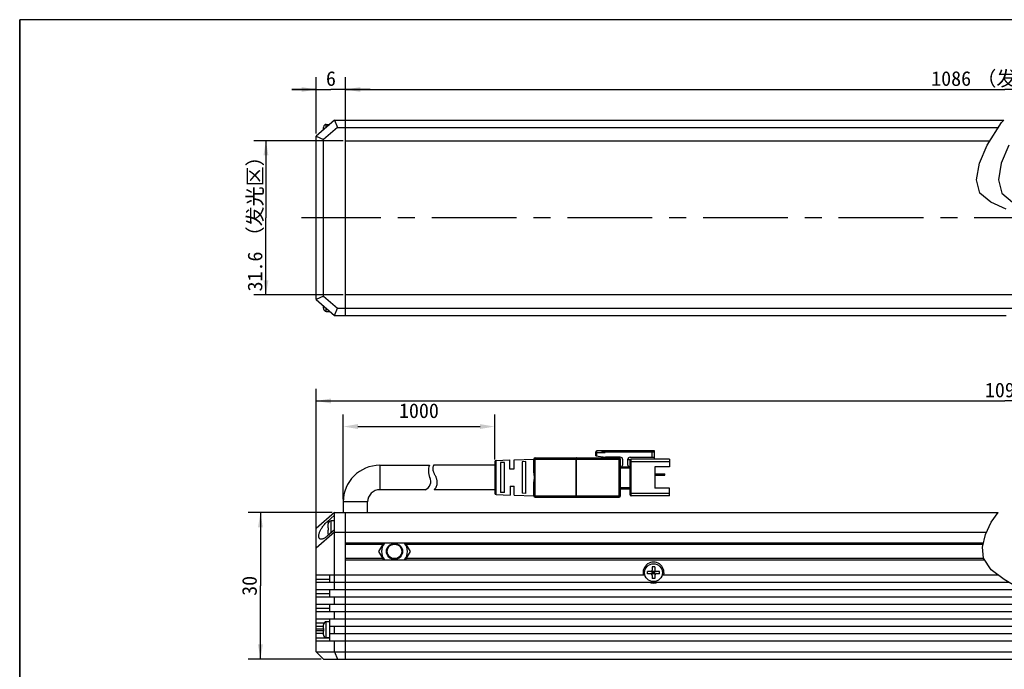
# Model space of a CAD drawing. Header units: millimetres. Extents: x 284 to 756, y 291 to 500.
# Tile 2 of 6: x 284 to 486, y 367 to 500. Entities that reach past the tile are written whole.
import ezdxf
from ezdxf.enums import TextEntityAlignment as Align

# ---------------------------------------------------------------- set-up
doc = ezdxf.new("R2010")
doc.units = ezdxf.units.MM
doc.header["$LTSCALE"] = 46.255
doc.header["$PDMODE"] = 3
doc.header["$PDSIZE"] = 8
doc.linetypes.add('CENTER', pattern=[0.6, 0.375, -0.075, 0.075, -0.075])
doc.layers.get('0').update_dxf_attribs({"linetype": 'CONTINUOUS'})
doc.layers.get('Defpoints').update_dxf_attribs({"linetype": 'CONTINUOUS'})
for name, color, linetype in [('00_COMPONENTS', 7, 'CONTINUOUS'), ('03_ALL_AXES', 7, 'CONTINUOUS'), ('51__DRAFT_DIMS', 7, 'CONTINUOUS'), ('_X2_56FE5C42_X0__01_528', 7, 'CONTINUOUS'), ('DRW0001FORMAT', 7, 'CONTINUOUS')]:
    doc.layers.add(name, color=color, linetype=linetype)
doc.styles.get("Standard").update_dxf_attribs({"font": 'simfang.ttf'})
doc.dimstyles.new('DIMSTYLE_1', dxfattribs={"dimtxt": 3, "dimasz": 3, "dimexe": 2.5, "dimexo": 0.5, "dimgap": 0.75, "dimtad": 1, "dimdsep": 46, "dimtxsty": 'STANDARD', "dimblk": '_FILLED', "dimblk1": '_FILLED', "dimblk2": '_FILLED', "dimcen": 0.09, "dimclrt": 3, "dimazin": 2, "dimtp": 0.3, "dimtm": 0.3, "dimtfac": 1, "dimtofl": 0, "dimtmove": 0, "dimatfit": 3, "dimldrblk": '_FILLED', "dimfxl": 1, "dimtolj": 1, "dimarcsym": 0})
doc.dimstyles.new('DIMSTYLE_2', dxfattribs={"dimtxt": 3, "dimasz": 3, "dimexe": 2.5, "dimexo": 0.5, "dimgap": 0.75, "dimtad": 1, "dimdsep": 46, "dimtxsty": 'STANDARD', "dimblk": '_FILLED', "dimblk1": '_FILLED', "dimblk2": '_FILLED', "dimcen": 0.09, "dimclrt": 3, "dimazin": 2, "dimtp": 1.2, "dimtm": 1.2, "dimtfac": 1, "dimtofl": 0, "dimtmove": 0, "dimatfit": 3, "dimldrblk": '_FILLED', "dimfxl": 1, "dimtolj": 1, "dimarcsym": 0})
doc.dimstyles.new('DIMSTYLE_3', dxfattribs={"dimtxt": 3, "dimasz": 3, "dimexe": 2.5, "dimexo": 0.5, "dimgap": 0.75, "dimtad": 1, "dimdsep": 46, "dimtxsty": 'STANDARD', "dimblk": '_FILLED', "dimblk1": '_FILLED', "dimblk2": '_FILLED', "dimcen": 0.09, "dimclrt": 3, "dimazin": 2, "dimtp": 0.2, "dimtm": 0.2, "dimtfac": 1, "dimtofl": 0, "dimtmove": 0, "dimatfit": 3, "dimldrblk": '_FILLED', "dimfxl": 1, "dimtolj": 1, "dimarcsym": 0})
doc.dimstyles.new('DIMSTYLE_4', dxfattribs={"dimtxt": 3, "dimasz": 3, "dimexe": 2.5, "dimexo": 0.5, "dimgap": 0.75, "dimtad": 1, "dimdsep": 46, "dimtxsty": 'STANDARD', "dimblk": '_FILLED', "dimblk1": '_FILLED', "dimblk2": '_FILLED', "dimcen": 0.09, "dimclrt": 3, "dimazin": 2, "dimtp": 0.1, "dimtm": 0.1, "dimtfac": 1, "dimtofl": 0, "dimtmove": 0, "dimatfit": 3, "dimldrblk": '_FILLED', "dimfxl": 1, "dimtolj": 1, "dimarcsym": 0})

# ---------------------------------------------------------------- blocks, each defined once
blk = doc.blocks.new('_FILLED')
at = {"color": 0, "linetype": 'ByBlock'}
blk.add_solid([(0, 0), (-1, 0.167), (-1, -0.167)], dxfattribs=at)
blk = doc.blocks.new('*D1')
at = {"layer": '51__DRAFT_DIMS', "color": 4, "transparency": 16777216}
for p, q in [((350.47, 475.58), (332.17, 475.58)), ((334.67, 475.58), (334.67, 459.78)), ((334.67, 443.98), (334.67, 459.78)), ((350.47, 443.98), (332.17, 443.98))]:
    blk.add_line(p, q, dxfattribs=at)
at = {"layer": '51__DRAFT_DIMS', "color": 4, "transparency": 16777216, "xscale": 3, "yscale": 3, "zscale": 3}
for p, rotation in [((334.67, 475.58), 90), ((334.67, 443.98), 270)]:
    blk.add_blockref('_FILLED', p, dxfattribs=dict(at, rotation=rotation))
at = {"layer": '51__DRAFT_DIMS', "color": 3, "transparency": 16777216}
for s, p in [('（发光区）', (333.92, 464.18)), ('31.6', (333.92, 448.79))]:
    blk.add_text(s, height=3, rotation=90, dxfattribs=at).set_placement(p, align=Align.CENTER)
blk = doc.blocks.new('*D2')
at = {"layer": '51__DRAFT_DIMS', "color": 4, "transparency": 16777216}
for p, q in [((350.97, 478.78), (350.97, 488.57)), ((620.74, 478.78), (620.74, 488.57)), ((350.97, 486.07), (485.86, 486.07)), ((620.74, 486.07), (485.86, 486.07))]:
    blk.add_line(p, q, dxfattribs=at)
at = {"layer": '51__DRAFT_DIMS', "color": 4, "transparency": 16777216, "xscale": 3, "yscale": 3, "zscale": 3, "rotation": 180}
blk.add_blockref('_FILLED', (350.97, 486.07), dxfattribs=at)
at = {"layer": '51__DRAFT_DIMS', "color": 4, "transparency": 16777216, "xscale": 3, "yscale": 3, "zscale": 3}
blk.add_blockref('_FILLED', (620.74, 486.07), dxfattribs=at)
at = {"layer": '51__DRAFT_DIMS', "color": 3, "transparency": 16777216}
for s, p in [('1086', (474.87, 486.82)), ('（发光区）', (490.26, 486.82))]:
    blk.add_text(s, height=3, dxfattribs=at).set_placement(p, align=Align.CENTER)
blk = doc.blocks.new('*D3')
at = {"layer": '51__DRAFT_DIMS', "color": 4, "transparency": 16777216}
for p, q in [((344.97, 392.65), (344.97, 424.77)), ((626.74, 392.65), (626.74, 424.77)), ((344.97, 422.27), (485.86, 422.27)), ((626.74, 422.27), (485.86, 422.27))]:
    blk.add_line(p, q, dxfattribs=at)
at = {"layer": '51__DRAFT_DIMS', "color": 4, "transparency": 16777216, "xscale": 3, "yscale": 3, "zscale": 3, "rotation": 180}
blk.add_blockref('_FILLED', (344.97, 422.27), dxfattribs=at)
at = {"layer": '51__DRAFT_DIMS', "color": 4, "transparency": 16777216, "xscale": 3, "yscale": 3, "zscale": 3}
blk.add_blockref('_FILLED', (626.74, 422.27), dxfattribs=at)
at = {"layer": '51__DRAFT_DIMS', "color": 3, "transparency": 16777216}
blk.add_text('1098', height=3, dxfattribs=at).set_placement((485.86, 423.02), align=Align.CENTER)
blk = doc.blocks.new('*D5')
at = {"layer": '51__DRAFT_DIMS', "color": 4, "transparency": 16777216}
for p, q in [((348.22, 399.4), (331.04, 399.4)), ((333.54, 399.4), (333.54, 384.4)), ((333.54, 369.4), (333.54, 384.4)), ((345.97, 369.4), (331.04, 369.4))]:
    blk.add_line(p, q, dxfattribs=at)
at = {"layer": '51__DRAFT_DIMS', "color": 4, "transparency": 16777216, "xscale": 3, "yscale": 3, "zscale": 3}
for p, rotation in [((333.54, 399.4), 90), ((333.54, 369.4), 270)]:
    blk.add_blockref('_FILLED', p, dxfattribs=dict(at, rotation=rotation))
at = {"layer": '51__DRAFT_DIMS', "color": 3, "transparency": 16777216}
blk.add_text('30', height=3, rotation=90, dxfattribs=at).set_placement((332.79, 384.4), align=Align.CENTER)
blk = doc.blocks.new('*D20')
at = {"layer": '51__DRAFT_DIMS', "color": 0, "lineweight": -2}
for p, q in [((350.47, 402.1), (350.47, 419.53)), ((381.47, 410.31), (381.47, 419.53)), ((353.47, 417.03), (378.47, 417.03))]:
    blk.add_line(p, q, dxfattribs=at)
at = {"layer": 'Defpoints', "color": 0}
for p in [(381.47, 417.03), (381.47, 409.81), (350.47, 401.6)]:
    blk.add_point(p, dxfattribs=at)
at = {"layer": '51__DRAFT_DIMS', "color": 0, "linetype": 'ByBlock', "lineweight": -2, "xscale": 3, "yscale": 3, "zscale": 3, "rotation": 180}
blk.add_blockref('_FILLED', (350.47, 417.03), dxfattribs=at)
at = {"layer": '51__DRAFT_DIMS', "color": 0, "linetype": 'ByBlock', "lineweight": -2, "xscale": 3, "yscale": 3, "zscale": 3}
blk.add_blockref('_FILLED', (381.47, 417.03), dxfattribs=at)
at = {"layer": '51__DRAFT_DIMS', "color": 3, "insert": (365.97, 421.78), "char_height": 3, "attachment_point": 2, "line_spacing_factor": 0.9}
blk.add_mtext('\\A1;1000{}{{\\H0.7x;}{}}', dxfattribs=at)
blk = doc.blocks.new('*D12')
at = {"layer": '51__DRAFT_DIMS', "color": 4, "transparency": 16777216}
for p, q in [((344.97, 477.03), (344.97, 488.57)), ((350.97, 465.53), (350.97, 488.57)), ((344.97, 486.07), (339.97, 486.07)), ((339.97, 486.07), (347.97, 486.07)), ((355.97, 486.07), (347.97, 486.07)), ((350.97, 486.07), (355.97, 486.07))]:
    blk.add_line(p, q, dxfattribs=at)
at = {"layer": '51__DRAFT_DIMS', "color": 4, "transparency": 16777216, "xscale": 3, "yscale": 3, "zscale": 3}
blk.add_blockref('_FILLED', (344.97, 486.07), dxfattribs=at)
at = {"layer": '51__DRAFT_DIMS', "color": 4, "transparency": 16777216, "xscale": 3, "yscale": 3, "zscale": 3, "rotation": 180}
blk.add_blockref('_FILLED', (350.97, 486.07), dxfattribs=at)
at = {"layer": '51__DRAFT_DIMS', "color": 3, "transparency": 16777216}
blk.add_text('6', height=3, dxfattribs=at).set_placement((347.97, 486.82), align=Align.CENTER)

msp = doc.modelspace()

# ---------------------------------------------------------------- linework, layer by layer
at = {"color": 7}
for p, q in [((284.28005, 500.37185), (284.28005, 290.95043)), ((755.5081, 500.37185), (284.28005, 500.37185))]:
    msp.add_line(p, q, dxfattribs=at)
at = {"color": 4}
for p, q in [((485.17233, 479.27953), (485.62939, 479.77656)), ((482.23588, 474.67494), (485.17233, 479.27953)), ((480.67817, 470.99637), (482.23588, 474.67494)), ((486.69468, 474.67494), (485.13698, 470.99637)), ((480.07656, 467.59095), (480.67817, 470.99637)), ((485.13698, 470.99637), (484.53536, 467.59095)), ((480.77257, 464.84991), (480.07656, 467.59095)), ((484.53536, 467.59095), (485.23138, 464.84991)), ((482.97145, 462.97767), (480.77257, 464.84991)), ((485.23138, 464.84991), (487.43025, 462.97767)), ((486.13648, 461.55219), (482.97145, 462.97767)), ((483.08696, 397.46942), (484.49001, 399.39715)), ((481.88177, 394.9018), (483.08696, 397.46942)), ((481.30219, 392.35527), (481.88177, 394.9018)), ((481.51914, 390.04839), (481.30219, 392.35527)), ((483.08855, 387.65942), (481.51914, 390.04839)), ((485.73304, 385.68232), (483.08855, 387.65942)), ((488.94017, 383.7771), (485.73304, 385.68232))]:
    msp.add_line(p, q, dxfattribs=at)
at = {"layer": '00_COMPONENTS', "color": 7}
for p, q in [((348.72237, 479.77656), (344.97237, 476.52656)), ((348.72237, 479.77656), (349.28192, 478.27656)), ((348.72237, 479.77656), (485.62939, 479.77656)), ((350.97237, 439.77656), (350.97237, 479.77656)), ((346.42237, 477.78322), (346.42237, 478.29636)), ((346.42442, 478.37619), (346.42735, 478.37568)), ((349.28192, 478.27656), (346.47237, 475.84161)), ((347.02237, 478.92656), (347.72237, 478.92656)), ((347.72237, 478.9124), (347.72237, 478.92072)), ((349.28192, 478.27656), (484.53271, 478.27656)), ((344.97237, 443.02656), (344.97237, 476.52656)), ((344.97237, 476.52656), (346.47237, 475.84161)), ((346.47237, 443.7115), (346.47237, 475.84161)), ((350.97237, 475.57656), (482.81086, 475.57656)), ((346.47237, 443.7115), (344.97237, 443.02656)), ((346.47237, 443.7115), (349.28192, 441.27656)), ((491.67786, 443.97656), (350.97237, 443.97656)), ((344.97237, 443.02656), (348.72237, 439.77656)), ((346.42237, 441.25675), (346.42237, 441.76989)), ((348.72237, 439.77656), (349.28192, 441.27656)), ((349.28192, 441.27656), (488.29038, 441.27656)), ((346.42735, 441.17743), (346.42442, 441.17692)), ((347.02237, 440.62656), (347.72237, 440.62656)), ((347.72237, 440.64071), (347.72237, 440.63239)), ((348.72237, 439.77656), (486.10008, 439.77656)), ((357.97237, 409.09715), (368.12937, 409.09715)), ((367.24658, 404.09715), (357.97237, 404.09715)), ((350.47237, 401.59715), (350.47237, 399.39715)), ((355.47237, 399.39715), (355.47237, 401.59715)), ((348.72237, 399.39715), (344.97237, 396.14715)), ((348.72237, 383.64715), (348.72237, 399.39715)), ((348.72237, 399.39715), (484.49001, 399.39715)), ((350.97237, 369.39715), (350.97237, 399.39715)), ((348.72237, 398.87957), (347.1791, 397.54207)), ((347.42237, 396.30715), (347.42237, 397.07695)), ((347.42442, 397.15679), (347.42735, 397.15627)), ((348.72237, 397.70715), (348.02237, 397.70715)), ((344.97237, 370.89715), (344.97237, 396.14715)), ((348.72237, 395.39715), (344.97237, 392.14715)), ((348.72237, 395.90973), (347.1791, 394.57223)), ((347.42237, 396.30715), (347.42735, 396.30715)), ((347.42237, 395.03735), (347.42237, 395.80715)), ((347.42735, 395.80715), (347.42237, 395.80715)), ((347.42735, 394.95803), (347.42444, 394.95752)), ((348.72237, 395.39715), (482.11428, 395.39715)), ((481.48242, 393.14715), (350.97237, 393.14715)), ((357.79697, 391.44717), (358.77845, 393.14715)), ((363.16629, 393.14715), (364.14777, 391.44717)), ((358.77848, 389.74715), (357.79697, 391.44717)), ((364.14777, 391.44717), (363.16626, 389.74715)), ((350.97237, 389.74715), (481.71704, 389.74715)), ((412.77237, 386.84715), (412.77237, 387.34715)), ((413.42237, 387.34715), (412.77237, 387.34715)), ((413.42237, 386.84715), (412.77237, 386.84715)), ((414.31024, 386.75928), (413.6345, 387.43502)), ((413.6345, 386.75928), (414.31024, 387.43502)), ((413.72237, 388.29715), (413.72237, 387.64715)), ((414.22237, 388.29715), (413.72237, 388.29715)), ((413.72237, 386.84715), (413.72237, 387.34715)), ((414.22237, 387.34715), (413.72237, 387.34715)), ((414.22237, 387.09715), (413.72237, 387.09715)), ((414.22237, 386.84715), (413.72237, 386.84715)), ((413.97237, 387.34715), (413.97237, 386.84715)), ((414.22237, 388.29715), (414.22237, 387.64715)), ((414.22237, 386.84715), (414.22237, 387.34715)), ((415.17237, 387.34715), (414.52237, 387.34715)), ((415.17237, 386.84715), (414.52237, 386.84715)), ((415.17237, 386.84715), (415.17237, 387.34715)), ((344.97237, 386.64715), (412.21613, 386.64715)), ((344.97237, 385.14715), (486.63391, 385.14715)), ((347.72237, 385.14715), (347.72237, 386.64715)), ((413.72237, 386.54715), (413.72237, 385.89715)), ((414.22237, 385.89715), (413.72237, 385.89715)), ((414.22237, 386.54715), (414.22237, 385.89715)), ((415.81358, 386.64715), (484.44252, 386.64715)), ((344.97237, 383.64715), (489.13884, 383.64715)), ((347.72237, 382.14715), (347.72237, 383.64715)), ((344.97237, 382.14715), (491.43207, 382.14715)), ((348.72237, 380.64715), (348.72237, 382.14715)), ((344.97237, 380.64715), (493.17393, 380.64715)), ((344.97237, 379.14715), (494.39681, 379.14715)), ((347.72237, 379.14715), (347.72237, 380.64715)), ((348.72237, 377.64715), (348.72237, 379.14715)), ((344.97237, 377.64715), (495.00693, 377.64715)), ((347.72237, 377.04715), (347.02237, 377.04715)), ((347.72237, 373.14715), (347.72237, 377.64715)), ((344.97237, 376.14715), (346.42237, 376.14715)), ((346.42237, 375.64715), (346.42237, 376.41695)), ((346.42237, 375.64715), (346.42735, 375.64715)), ((346.42237, 374.37735), (346.42237, 375.14715)), ((346.42735, 375.14715), (346.42237, 375.14715)), ((346.42442, 376.49679), (346.42735, 376.49627)), ((347.72237, 376.14715), (494.78087, 376.14715)), ((348.72237, 374.64715), (348.72237, 376.14715)), ((346.42237, 374.64715), (344.97237, 374.64715)), ((344.97237, 373.14715), (492.6981, 373.14715)), ((346.42735, 374.29803), (346.42444, 374.29752)), ((347.72237, 373.74715), (347.02237, 373.74715)), ((347.72237, 374.64715), (493.97038, 374.64715)), ((348.72237, 370.89715), (348.72237, 373.14715)), ((344.97237, 370.89715), (346.47237, 369.39715)), ((344.97237, 370.89715), (489.9658, 370.89715)), ((348.72237, 370.89715), (349.28192, 369.39715)), ((346.47237, 369.39715), (487.76957, 369.39715))]:
    msp.add_line(p, q, dxfattribs=at)
at = {"layer": '00_COMPONENTS', "color": 4}
for p, q in [((347.02237, 478.30322), (347.02237, 478.92656)), ((347.02237, 440.62656), (347.02237, 441.24989)), ((357.97237, 409.09715), (357.97237, 404.09715)), ((355.47237, 401.59715), (350.47237, 401.59715)), ((347.1791, 397.54207), (347.61195, 397.54207)), ((348.02237, 395.30306), (348.02237, 397.70715)), ((358.63411, 392.89715), (350.97237, 392.89715)), ((361.35518, 392.89715), (360.58956, 392.89715)), ((481.42552, 392.89715), (363.31062, 392.89715)), ((358.63414, 389.99715), (350.97237, 389.99715)), ((361.35502, 389.99715), (360.58414, 389.99715)), ((481.5528, 389.99715), (363.3106, 389.99715)), ((347.72237, 385.73294), (344.97237, 385.73294)), ((347.72237, 382.73294), (344.97237, 382.73294)), ((347.72237, 379.73294), (344.97237, 379.73294)), ((347.02237, 373.74715), (347.02237, 377.04715)), ((346.49713, 376.73294), (344.97237, 376.73294)), ((344.97237, 375.59907), (346.42237, 375.59907)), ((346.42237, 375.19523), (344.97237, 375.19523)), ((344.97237, 373.73294), (347.72237, 373.73294))]:
    msp.add_line(p, q, dxfattribs=at)
at = {"layer": '00_COMPONENTS', "color": 7}
for points in [[(346.42735, 478.37568), (346.42583, 478.36253), (346.42459, 478.34936), (346.42362, 478.33616), (346.42292, 478.32292), (346.42251, 478.30966), (346.42237, 478.29636)], [(346.42237, 441.25675), (346.42251, 441.24337), (346.42293, 441.23006), (346.42363, 441.2168), (346.42459, 441.20362), (346.42584, 441.19049), (346.42735, 441.17743)], [(345.96751, 393.95703), (345.898, 393.96109), (345.82265, 393.97437), (345.75525, 393.99689), (345.69559, 394.0287), (345.64313, 394.06796), (345.59789, 394.11452), (345.55983, 394.16854), (345.52834, 394.22873), (345.50333, 394.2949), (345.48488, 394.36725), (345.47262, 394.44508), (345.46642, 394.52824), (345.4664, 394.61687), (345.47257, 394.71075), (345.48479, 394.80979), (345.50319, 394.91407), (345.52816, 395.02355), (345.55961, 395.13829), (345.59762, 395.25824), (345.64282, 395.38318), (345.69522, 395.51332), (345.75481, 395.64846), (345.82215, 395.78776), (345.89745, 395.93163), (345.98051, 396.07966), (346.07131, 396.22987), (346.17026, 396.38272), (346.27695, 396.53775), (346.39015, 396.69153), (346.51037, 396.84439), (346.63711, 396.99599), (346.76762, 397.142), (346.901, 397.28096), (347.03816, 397.41432), (347.1791, 397.54207)], [(347.42735, 397.15627), (347.42584, 397.14321), (347.42459, 397.13009), (347.42363, 397.1169), (347.42293, 397.10365), (347.42251, 397.09033), (347.42237, 397.07695)], [(347.42237, 395.03735), (347.42251, 395.02405), (347.42292, 395.01078), (347.42362, 394.99755), (347.42459, 394.98434), (347.42583, 394.97117), (347.42735, 394.95803)], [(347.42735, 396.30715), (347.42573, 396.22375), (347.42475, 396.14038), (347.42442, 396.05703)], [(347.42442, 396.05703), (347.42475, 395.97371), (347.42573, 395.89042), (347.42735, 395.80715)], [(347.1791, 394.57223), (347.03825, 394.45577), (346.90119, 394.35144), (346.76789, 394.25925), (346.63747, 394.17906), (346.51082, 394.11101), (346.39067, 394.05548), (346.27751, 394.01301), (346.17085, 393.98306), (346.07191, 393.96434), (345.98109, 393.9571), (345.96751, 393.95703)], [(346.42735, 376.49627), (346.42584, 376.48321), (346.42459, 376.47009), (346.42363, 376.4569), (346.42293, 376.44365), (346.42251, 376.43033), (346.42237, 376.41695)], [(346.42735, 375.64715), (346.42573, 375.56375), (346.42475, 375.48038), (346.42442, 375.39703)], [(346.42442, 375.39703), (346.42475, 375.31371), (346.42573, 375.23042), (346.42735, 375.14715)], [(346.42237, 374.37735), (346.42251, 374.36405), (346.42292, 374.35078), (346.42362, 374.33755), (346.42459, 374.32434), (346.42583, 374.31117), (346.42735, 374.29803)]]:
    msp.add_lwpolyline(points, dxfattribs=at)
for centre, radius in [((360.97237, 391.44717), 1.65), ((360.97237, 391.44717), 1.5), ((413.97237, 387.09715), 1.825)]:
    msp.add_circle(centre, radius, dxfattribs=at)
for centre, radius, start, end in [((347.02237, 478.32656), 0.6, 90, 175.2545596), ((347.02237, 441.22656), 0.6, 184.7454404, 270), ((357.97237, 401.59715), 7.5, 90, 180), ((370.90214, 407.95183), 3, 157.5563826, 206.8437673), ((366.61938, 405.78434), 1.8, 290.3921648, 26.8437673), ((357.97237, 401.59715), 2.5, 90, 180), ((348.02237, 397.10715), 0.6, 90, 175.2545596), ((348.02237, 395.00715), 0.6, 184.7454404, 198.9537694), ((360.97237, 391.44717), 2.65578, 140.1858471, 219.8154357), ((360.97237, 391.44717), 2.65578, 320.1845643, 39.8141529), ((413.97237, 387.09715), 2.15, 347.9185301, 192.0814699), ((413.42237, 387.64715), 0.3, 270, 360), ((413.42237, 386.54715), 0.3, 0, 90), ((414.52237, 387.64715), 0.3, 180, 270), ((414.52237, 386.54715), 0.3, 90, 180), ((413.97237, 387.09715), 2.15, 245.0908473, 294.9091527), ((347.02237, 376.44715), 0.6, 90, 175.2545596), ((347.02237, 374.34715), 0.6, 184.7454404, 270)]:
    msp.add_arc(centre, radius, start, end, dxfattribs=at)
at = {"layer": '03_ALL_AXES', "color": 1, "linetype": 'CENTER'}
msp.add_line((635.71632, 459.77656), (341.97237, 459.77656), dxfattribs=at)
at = {"layer": '_X2_56FE5C42_X0__01_528', "color": 7}
for p, q in [((402.17237, 411.04715), (402.17237, 411.84715)), ((402.17237, 411.04715), (404.17237, 410.74715)), ((414.17237, 412.04715), (402.37237, 412.04715)), ((403.17237, 412.04715), (404.07237, 411.74715)), ((403.77237, 411.84715), (414.17237, 411.84715)), ((414.17237, 410.34715), (414.17237, 412.04715)), ((381.47237, 409.09715), (368.97953, 409.09715)), ((381.47237, 409.80638), (381.47237, 403.38792)), ((381.763, 410.10623), (384.47237, 410.1909)), ((383.47236, 409.70004), (382.67275, 409.67148)), ((382.67276, 409.67148), (382.67276, 403.52282)), ((383.47237, 403.4941), (383.47237, 409.70004)), ((384.47237, 410.1909), (384.47237, 408.34729)), ((385.47237, 410.22215), (389.47237, 410.34715)), ((385.47237, 408.34742), (385.47237, 410.22215)), ((387.87236, 409.857), (387.07236, 409.82873)), ((387.07237, 409.82873), (387.07237, 403.36557)), ((387.87237, 403.33717), (387.87237, 409.857)), ((389.47237, 407.95043), (389.47237, 410.34715)), ((389.77237, 410.64715), (406.97237, 410.64715)), ((407.17237, 410.74715), (404.17237, 410.74715)), ((407.17237, 410.44715), (407.17237, 402.74715)), ((407.67237, 409.24715), (407.67237, 410.24715)), ((408.67237, 410.24715), (408.67237, 409.24715)), ((409.19923, 410.24715), (408.67237, 410.24715)), ((409.17237, 410.74715), (414.17237, 410.74715)), ((409.17237, 403.04715), (409.17237, 410.14715)), ((417.27237, 410.34715), (409.37237, 410.34715)), ((417.27237, 410.34715), (417.27237, 408.79715)), ((384.47236, 408.34715), (385.47236, 408.34715)), ((407.17237, 408.74715), (409.17237, 408.74715)), ((414.27237, 408.79715), (414.27237, 404.39715)), ((417.27237, 408.79715), (414.27237, 408.79715)), ((414.27237, 407.34715), (416.27237, 407.34715)), ((414.27237, 407.04715), (416.27237, 407.04715)), ((415.27237, 407.34715), (415.27237, 407.04715)), ((416.27237, 407.04715), (416.27237, 407.34715)), ((389.47237, 402.84715), (389.47237, 405.24385)), ((381.47237, 404.09715), (369.08111, 404.09715)), ((381.763, 403.08807), (384.67237, 402.99715)), ((383.47236, 403.4941), (382.67275, 403.52282)), ((384.67237, 404.84715), (384.67237, 402.99715)), ((384.67237, 404.84715), (385.47237, 404.84715)), ((385.47237, 402.97215), (385.47237, 404.84715)), ((385.47237, 402.97215), (389.47237, 402.84715)), ((387.87236, 403.33717), (387.07236, 403.36557)), ((407.17237, 404.24715), (409.17237, 404.24715)), ((417.27237, 404.39715), (414.27237, 404.39715)), ((417.27237, 402.84715), (417.27237, 404.39715)), ((389.77237, 402.54715), (406.97237, 402.54715)), ((417.27237, 402.84715), (409.37237, 402.84715))]:
    msp.add_line(p, q, dxfattribs=at)
at = {"layer": '_X2_56FE5C42_X0__01_528', "color": 4}
for p, q in [((402.17237, 411.74715), (404.07237, 411.74715)), ((402.37237, 411.01715), (402.37237, 412.04715)), ((414.17237, 411.94715), (403.47237, 411.94715)), ((413.67237, 410.74715), (413.67237, 411.84715)), ((381.763, 403.08807), (381.763, 410.10623)), ((389.47237, 410.34715), (407.17237, 410.34715)), ((389.7214, 402.84715), (389.7214, 410.34715)), ((398.14705, 402.84715), (398.14705, 410.34715)), ((398.19804, 402.54715), (398.19804, 410.64715)), ((406.97237, 402.54715), (406.97237, 410.64715)), ((409.17237, 409.84715), (417.27237, 409.84715)), ((409.37237, 402.84715), (409.37237, 410.34715)), ((407.17237, 408.54715), (409.17237, 408.54715)), ((409.17237, 404.44715), (407.17237, 404.44715)), ((417.27237, 403.34715), (409.17237, 403.34715)), ((389.47237, 402.84715), (407.17237, 402.84715))]:
    msp.add_line(p, q, dxfattribs=at)
at = {"layer": '_X2_56FE5C42_X0__01_528', "color": 7}
for points in [[(368.97953, 409.09715), (368.9747, 409.09151), (368.96495, 409.07445), (368.9503, 409.04574), (368.92897, 409.00495), (368.90274, 408.95213), (368.87692, 408.88864), (368.85156, 408.8152), (368.82662, 408.73251), (368.80732, 408.64329), (368.79504, 408.54914), (368.78841, 408.45098), (368.78848, 408.35127), (368.79596, 408.25259), (368.81013, 408.15485), (368.82994, 408.05626), (368.85517, 407.95739), (368.88602, 407.85881), (368.92202, 407.75804), (368.96354, 407.65442), (369.0102, 407.54908), (369.06038, 407.44187), (369.11478, 407.33289), (369.1727, 407.22251), (369.23045, 407.11105), (369.2883, 406.99842), (369.34598, 406.88518), (369.39898, 406.77268), (369.44566, 406.66368), (369.48767, 406.5559), (369.52539, 406.44305), (369.55937, 406.32215), (369.58907, 406.19682), (369.6132, 406.07065), (369.63118, 405.94417), (369.64361, 405.81765), (369.65096, 405.69422), (369.653, 405.57463), (369.64996, 405.45867), (369.64306, 405.34767), (369.63275, 405.24329), (369.61856, 405.14399), (369.6003, 405.04657), (369.57821, 404.95146), (369.55204, 404.85904), (369.52084, 404.76679), (369.48347, 404.6743), (369.44108, 404.58417), (369.3961, 404.49875), (369.34753, 404.41898), (369.29637, 404.34574), (369.24806, 404.28072), (369.20249, 404.2243), (369.15976, 404.17747), (369.12568, 404.14162), (369.10218, 404.11668), (369.08732, 404.10197), (369.08111, 404.09715)], [(389.53571, 407.31979), (389.52043, 407.41987), (389.50661, 407.51739), (389.49453, 407.61307), (389.48493, 407.70445), (389.47802, 407.79073), (389.4738, 407.87272), (389.47237, 407.95043)], [(389.61803, 406.59715), (389.6166, 406.67522), (389.61216, 406.75682), (389.60482, 406.84197), (389.59457, 406.93093), (389.58189, 407.02343), (389.56762, 407.11865), (389.53571, 407.31979)], [(389.47237, 405.24385), (389.47379, 405.32143), (389.478, 405.40332), (389.4849, 405.48951), (389.49448, 405.58079), (389.50654, 405.67638), (389.52036, 405.77393), (389.53567, 405.87427), (389.56768, 406.07604)], [(389.56768, 406.07604), (389.58196, 406.17133), (389.59463, 406.26378), (389.60485, 406.35267), (389.61218, 406.43773), (389.61661, 406.51923), (389.61803, 406.59715)]]:
    msp.add_lwpolyline(points, dxfattribs=at)
at = {"layer": '_X2_56FE5C42_X0__01_528', "color": 4}
for points in [[(389.7214, 410.34715), (389.72168, 410.37872), (389.72253, 410.40996), (389.72393, 410.44054), (389.72588, 410.47014), (389.72835, 410.49839), (389.7313, 410.52488), (389.73471, 410.5493), (389.73852, 410.57143), (389.74269, 410.59106), (389.74719, 410.60799), (389.75195, 410.62203), (389.75691, 410.63302), (389.762, 410.64088), (389.76717, 410.64559), (389.77237, 410.64715)], [(398.19804, 410.64715), (398.19137, 410.64457), (398.18483, 410.6369), (398.17851, 410.62427), (398.17253, 410.60691), (398.167, 410.58512), (398.16199, 410.55928), (398.1576, 410.52984), (398.1539, 410.49729), (398.15095, 410.46214), (398.1488, 410.42497), (398.14749, 410.38642), (398.14705, 410.34715)], [(389.77237, 402.54715), (389.76702, 402.5488), (389.76173, 402.55375), (389.75655, 402.56196), (389.75154, 402.57334), (389.74675, 402.58778), (389.74226, 402.60508), (389.73811, 402.62499), (389.73435, 402.64731), (389.73101, 402.6718), (389.72812, 402.69824), (389.72572, 402.72629), (389.72383, 402.75555), (389.72248, 402.78565), (389.72167, 402.8163), (389.7214, 402.84715)], [(398.14705, 402.84715), (398.14749, 402.80781), (398.14881, 402.76921), (398.15096, 402.73203), (398.15391, 402.69691), (398.15761, 402.6644), (398.16199, 402.635), (398.16699, 402.60921), (398.17251, 402.58747), (398.17848, 402.57011), (398.1848, 402.55744), (398.19135, 402.54974), (398.19804, 402.54715)]]:
    msp.add_lwpolyline(points, dxfattribs=at)
at = {"layer": '_X2_56FE5C42_X0__01_528', "color": 7}
for centre, radius, start, end in [((402.37237, 411.84715), 0.2, 90.0000003, 180), ((381.77237, 409.80638), 0.3, 91.8179454, 179.976819), ((389.77237, 410.34715), 0.3, 90.0000001, 179.9999998), ((406.97237, 410.44715), 0.2, 0.0000001, 90), ((407.17237, 410.24715), 0.5, 0, 89.9999997), ((407.17237, 409.24715), 0.5, 270.0000003, 360), ((409.17237, 410.24715), 0.5, 90, 180), ((409.17237, 409.24715), 0.5, 180, 270), ((409.37237, 410.14715), 0.2, 90, 180.0002528), ((381.77237, 403.38792), 0.3, 180.0507908, 268.2099508), ((409.37237, 403.04715), 0.2, 179.9998706, 269.9999991), ((389.77237, 402.84715), 0.3, 180, 270), ((406.97237, 402.74715), 0.2, 270, 359.9999991)]:
    msp.add_arc(centre, radius, start, end, dxfattribs=at)
at = {"layer": 'DRW0001FORMAT', "color": 7}
msp.add_line((284.28005, 290.95043), (284.28005, 500.37185), dxfattribs=at)

# ---------------------------------------------------------------- dimensions: what is measured, and where the dimension line sits
at = {"layer": '51__DRAFT_DIMS', "color": 4}
for base, p1, p2, dimstyle, picture, middle in [((350.97237, 486.07083), (344.97237, 476.52656), (350.97237, 465.02656), 'DIMSTYLE_4', '*D12', (347.94308, 486.07083)), ((626.74399, 422.2655), (344.97237, 392.14715), (626.74399, 392.14715), 'DIMSTYLE_2', '*D3', (485.94901, 422.2655))]:
    dim = msp.add_linear_dim(base=base, p1=p1, p2=p2, dimstyle=dimstyle, dxfattribs=at)
    dim.commit()
    dim.dimension.update_dxf_attribs({"geometry": picture, "text_midpoint": middle, "dimtype": 160})
dim = msp.add_linear_dim(base=(620.74399, 486.07083), p1=(350.97237, 478.27656), p2=(620.74399, 478.27656), text='<>（发光区）', dimstyle='DIMSTYLE_2', dxfattribs=at)
dim.commit()
dim.dimension.update_dxf_attribs({"geometry": '*D2', "text_midpoint": (485.85818, 486.07083), "dimtype": 160})
dim = msp.add_linear_dim(base=(334.67218, 443.97656), p1=(350.97237, 475.57656), p2=(350.97237, 443.97656), angle=270, text='<>（发光区）', dimstyle='DIMSTYLE_1', dxfattribs=at)
dim.commit()
dim.dimension.update_dxf_attribs({"geometry": '*D1', "text_midpoint": (334.67218, 459.77656), "dimtype": 160})
dim = msp.add_linear_dim(base=(381.47237, 417.02899), p1=(350.47237, 401.59715), p2=(381.47237, 409.80649), text='1000{}{{\\H0.7x;}{}}', dimstyle='DIMSTYLE_1', override={"dimdec": 4}, dxfattribs=at)
dim.commit()
dim.dimension.update_dxf_attribs({"geometry": '*D20', "text_midpoint": (365.97237, 419.77899)})
dim = msp.add_linear_dim(base=(333.54162, 369.39715), p1=(348.72237, 399.39715), p2=(346.47237, 369.39715), angle=270, dimstyle='DIMSTYLE_3', dxfattribs=at)
dim.commit()
dim.dimension.update_dxf_attribs({"geometry": '*D5', "text_midpoint": (333.54162, 384.38836), "dimtype": 160})

doc.saveas('drawing.dxf')
